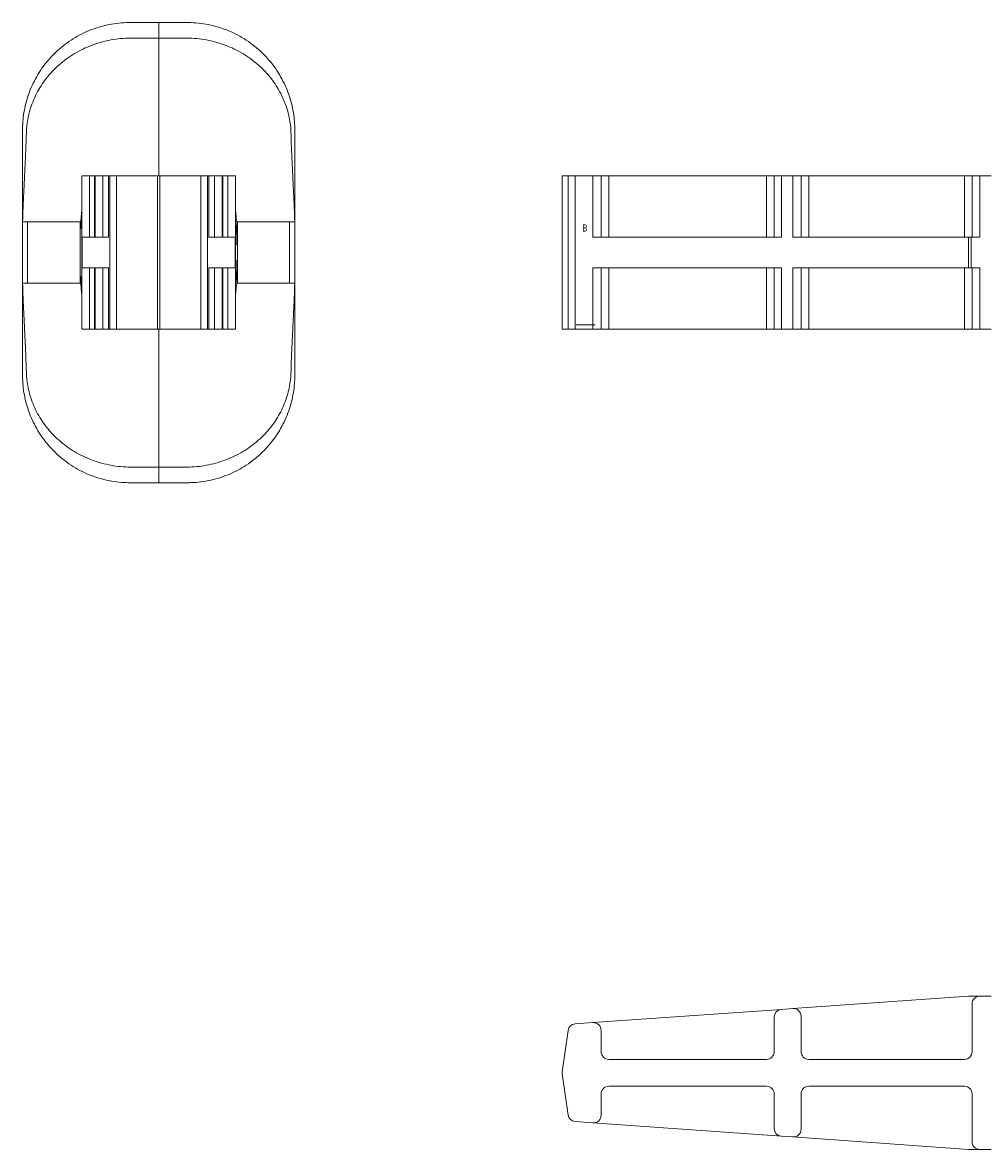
# Model space of a CAD drawing. Header units: millimetres. Extents: x -15493 to -14191, y 12134 to 12673.
# Tile 1 of 9: x -15493 to -15242, y 12150 to 12444. Entities that reach past the tile are written whole.
import ezdxf

# ---------------------------------------------------------------- set-up
doc = ezdxf.new("R2010")
doc.units = ezdxf.units.MM
doc.layers.get('0').update_dxf_attribs({"lineweight": 9})
doc.styles.add('SLDTEXTSTYLE0', font='TXT', dxfattribs={"width": 0.75})

msp = doc.modelspace()

# ---------------------------------------------------------------- linework, layer by layer
for p, q in [((-15457.96, 12443.65), (-15457.96, 12439.59)), ((-15477.96, 12387.65), (-15477.96, 12403.65)), ((-15477.96, 12403.65), (-15475.96, 12403.65)), ((-15475.96, 12403.65), (-15475.96, 12387.65)), ((-15474.71, 12403.65), (-15475.96, 12403.65)), ((-15474.71, 12403.65), (-15474.71, 12387.65)), ((-15474.71, 12403.65), (-15474.7, 12403.65)), ((-15474.7, 12403.65), (-15474.7, 12387.65)), ((-15474.49, 12403.65), (-15474.7, 12403.65)), ((-15474.49, 12387.65), (-15474.49, 12403.65)), ((-15474.49, 12403.65), (-15472.5, 12403.65)), ((-15472.5, 12403.65), (-15472.5, 12387.65)), ((-15471.03, 12403.65), (-15472.5, 12403.65)), ((-15471.03, 12403.65), (-15471.03, 12387.65)), ((-15471.03, 12403.65), (-15471.02, 12403.65)), ((-15471.02, 12403.65), (-15471.02, 12387.65)), ((-15470.7, 12403.65), (-15471.02, 12403.65)), ((-15470.7, 12363.65), (-15470.7, 12403.65)), ((-15468.98, 12403.65), (-15470.7, 12403.65)), ((-15468.98, 12403.65), (-15468.98, 12363.65)), ((-15458.24, 12403.65), (-15468.98, 12403.65)), ((-15458.24, 12363.65), (-15458.24, 12403.65)), ((-15457.68, 12403.65), (-15458.24, 12403.65)), ((-15457.68, 12403.65), (-15457.68, 12363.65)), ((-15446.94, 12403.65), (-15457.68, 12403.65)), ((-15446.94, 12363.65), (-15446.94, 12403.65)), ((-15445.22, 12403.65), (-15446.94, 12403.65)), ((-15445.22, 12403.65), (-15445.22, 12363.65)), ((-15444.89, 12403.65), (-15445.22, 12403.65)), ((-15444.89, 12387.65), (-15444.89, 12403.65)), ((-15444.89, 12387.65), (-15444.89, 12403.65)), ((-15444.89, 12403.65), (-15444.89, 12403.65)), ((-15444.89, 12403.65), (-15443.42, 12403.65)), ((-15443.42, 12387.65), (-15443.42, 12403.65)), ((-15443.42, 12403.65), (-15441.42, 12403.65)), ((-15441.42, 12403.65), (-15441.42, 12387.65)), ((-15441.21, 12403.65), (-15441.42, 12403.65)), ((-15441.21, 12387.65), (-15441.21, 12403.65)), ((-15441.21, 12387.65), (-15441.21, 12403.65)), ((-15441.21, 12403.65), (-15441.21, 12403.65)), ((-15441.21, 12403.65), (-15439.96, 12403.65)), ((-15439.96, 12387.65), (-15439.96, 12403.65)), ((-15439.96, 12403.65), (-15437.96, 12403.65)), ((-15437.96, 12403.65), (-15437.96, 12387.65)), ((-15352.73, 12403.65), (-15352.73, 12363.65)), ((-15352.71, 12403.65), (-15352.73, 12403.65)), ((-15352.71, 12403.65), (-15352.71, 12363.65)), ((-15351.2, 12403.65), (-15352.71, 12403.65)), ((-15351.2, 12363.65), (-15351.2, 12403.65)), ((-15349.36, 12403.65), (-15351.2, 12403.65)), ((-15349.36, 12403.65), (-15349.36, 12363.65)), ((-15344.71, 12403.65), (-15349.36, 12403.65)), ((-15344.71, 12387.65), (-15344.71, 12403.65)), ((-15344.71, 12403.65), (-15342.57, 12403.65)), ((-15342.57, 12403.65), (-15342.57, 12387.65)), ((-15342.57, 12403.65), (-15340.57, 12403.65)), ((-15340.57, 12403.65), (-15340.57, 12387.65)), ((-15299.42, 12403.65), (-15340.57, 12403.65)), ((-15299.42, 12387.65), (-15299.42, 12403.65)), ((-15299.42, 12403.65), (-15297.42, 12403.65)), ((-15297.42, 12387.65), (-15297.42, 12403.65)), ((-15297.42, 12403.65), (-15295.56, 12403.65)), ((-15295.56, 12403.65), (-15295.56, 12387.65)), ((-15292.56, 12403.65), (-15295.56, 12403.65)), ((-15292.56, 12387.65), (-15292.56, 12403.65)), ((-15292.56, 12403.65), (-15290.42, 12403.65)), ((-15290.42, 12403.65), (-15290.42, 12387.65)), ((-15290.42, 12403.65), (-15288.42, 12403.65)), ((-15288.42, 12403.65), (-15288.42, 12387.65)), ((-15247.83, 12403.65), (-15288.42, 12403.65)), ((-15247.83, 12387.65), (-15247.83, 12403.65)), ((-15247.83, 12403.65), (-15245.83, 12403.65)), ((-15245.83, 12387.65), (-15245.83, 12403.65)), ((-15245.83, 12403.65), (-15243.83, 12403.65)), ((-15243.83, 12403.65), (-15243.83, 12387.65)), ((-15240.83, 12403.65), (-15243.83, 12403.65)), ((-15478.04, 12394.85), (-15478.1, 12393.69)), ((-15478.04, 12394.85), (-15478.04, 12372.46)), ((-15437.88, 12394.83), (-15437.88, 12385.65)), ((-15437.81, 12393.69), (-15437.88, 12394.83)), ((-15493.46, 12391.65), (-15492.13, 12391.65)), ((-15493.46, 12375.65), (-15493.46, 12391.65)), ((-15492.13, 12375.65), (-15492.13, 12391.65)), ((-15478.47, 12391.65), (-15478.47, 12375.65)), ((-15478.47, 12391.65), (-15478.37, 12391.65)), ((-15478.23, 12392.19), (-15478.23, 12389.86)), ((-15437.54, 12391.65), (-15437.44, 12391.65)), ((-15437.44, 12391.65), (-15437.44, 12375.65)), ((-15423.8, 12391.65), (-15422.46, 12391.65)), ((-15423.8, 12375.65), (-15423.8, 12391.65)), ((-15422.46, 12375.65), (-15422.46, 12391.65)), ((-15477.96, 12379.65), (-15477.96, 12387.65)), ((-15477.93, 12387.65), (-15477.96, 12387.65)), ((-15477.93, 12387.65), (-15477.93, 12379.65)), ((-15477.93, 12387.65), (-15474.7, 12387.65)), ((-15474.49, 12387.65), (-15471.02, 12387.65)), ((-15444.89, 12387.65), (-15441.42, 12387.65)), ((-15441.21, 12387.65), (-15437.98, 12387.65)), ((-15437.98, 12387.65), (-15437.98, 12379.65)), ((-15437.96, 12387.65), (-15437.98, 12387.65)), ((-15437.96, 12379.65), (-15437.96, 12387.65)), ((-15344.71, 12387.65), (-15295.56, 12387.65)), ((-15292.56, 12387.65), (-15246.79, 12387.65)), ((-15246.79, 12387.65), (-15246.79, 12379.65)), ((-15246.09, 12387.65), (-15246.79, 12387.65)), ((-15246.09, 12379.65), (-15246.09, 12387.65)), ((-15246.09, 12387.65), (-15243.83, 12387.65)), ((-15437.88, 12381.65), (-15437.88, 12385.65)), ((-15437.88, 12385.65), (-15437.78, 12385.65)), ((-15437.88, 12381.65), (-15437.88, 12372.48)), ((-15437.78, 12381.65), (-15437.88, 12381.65)), ((-15477.93, 12379.65), (-15477.96, 12379.65)), ((-15477.96, 12363.65), (-15477.96, 12379.65)), ((-15477.93, 12379.65), (-15474.7, 12379.65)), ((-15475.96, 12379.65), (-15475.96, 12363.65)), ((-15474.71, 12379.65), (-15474.71, 12363.65)), ((-15474.7, 12379.65), (-15474.7, 12363.65)), ((-15474.49, 12363.65), (-15474.49, 12379.65)), ((-15474.49, 12379.65), (-15471.02, 12379.65)), ((-15472.5, 12379.65), (-15472.5, 12363.65)), ((-15471.03, 12379.65), (-15471.03, 12363.65)), ((-15471.02, 12379.65), (-15471.02, 12363.65)), ((-15444.89, 12363.65), (-15444.89, 12379.65)), ((-15444.89, 12363.65), (-15444.89, 12379.65)), ((-15444.89, 12379.65), (-15441.42, 12379.65)), ((-15443.42, 12363.65), (-15443.42, 12379.65)), ((-15441.42, 12379.65), (-15441.42, 12363.65)), ((-15441.21, 12363.65), (-15441.21, 12379.65)), ((-15441.21, 12379.65), (-15437.98, 12379.65)), ((-15441.21, 12363.65), (-15441.21, 12379.65)), ((-15439.96, 12363.65), (-15439.96, 12379.65)), ((-15437.96, 12379.65), (-15437.98, 12379.65)), ((-15437.96, 12379.65), (-15437.96, 12363.65)), ((-15344.71, 12363.65), (-15344.71, 12379.65)), ((-15344.71, 12379.65), (-15295.56, 12379.65)), ((-15342.57, 12379.65), (-15342.57, 12363.65)), ((-15340.57, 12379.65), (-15340.57, 12363.65)), ((-15299.42, 12363.65), (-15299.42, 12379.65)), ((-15297.42, 12363.65), (-15297.42, 12379.65)), ((-15295.56, 12379.65), (-15295.56, 12363.65)), ((-15292.56, 12363.65), (-15292.56, 12379.65)), ((-15292.56, 12379.65), (-15246.79, 12379.65)), ((-15290.42, 12379.65), (-15290.42, 12363.65)), ((-15288.42, 12379.65), (-15288.42, 12363.65)), ((-15247.83, 12363.65), (-15247.83, 12379.65)), ((-15246.09, 12379.65), (-15246.79, 12379.65)), ((-15246.09, 12379.65), (-15243.83, 12379.65)), ((-15245.83, 12363.65), (-15245.83, 12379.65)), ((-15243.83, 12379.65), (-15243.83, 12363.65)), ((-15493.46, 12375.65), (-15492.13, 12375.65)), ((-15478.37, 12375.65), (-15478.47, 12375.65)), ((-15478.23, 12377.44), (-15478.23, 12375.11)), ((-15437.44, 12375.65), (-15437.54, 12375.65)), ((-15423.8, 12375.65), (-15422.46, 12375.65)), ((-15478.04, 12372.46), (-15478.1, 12373.61)), ((-15437.81, 12373.61), (-15437.88, 12372.48)), ((-15475.96, 12363.65), (-15477.96, 12363.65)), ((-15474.71, 12363.65), (-15475.96, 12363.65)), ((-15474.7, 12363.65), (-15474.71, 12363.65)), ((-15474.49, 12363.65), (-15474.7, 12363.65)), ((-15472.5, 12363.65), (-15474.49, 12363.65)), ((-15471.03, 12363.65), (-15472.5, 12363.65)), ((-15471.02, 12363.65), (-15471.03, 12363.65)), ((-15470.7, 12363.65), (-15471.02, 12363.65)), ((-15468.98, 12363.65), (-15470.7, 12363.65)), ((-15458.24, 12363.65), (-15468.98, 12363.65)), ((-15457.68, 12363.65), (-15458.24, 12363.65)), ((-15446.94, 12363.65), (-15457.68, 12363.65)), ((-15445.22, 12363.65), (-15446.94, 12363.65)), ((-15444.89, 12363.65), (-15445.22, 12363.65)), ((-15444.89, 12363.65), (-15444.89, 12363.65)), ((-15444.89, 12363.65), (-15443.42, 12363.65)), ((-15441.42, 12363.65), (-15443.42, 12363.65)), ((-15441.21, 12363.65), (-15441.42, 12363.65)), ((-15441.21, 12363.65), (-15441.21, 12363.65)), ((-15441.21, 12363.65), (-15439.96, 12363.65)), ((-15437.96, 12363.65), (-15439.96, 12363.65)), ((-15352.71, 12363.65), (-15352.73, 12363.65)), ((-15351.2, 12363.65), (-15352.71, 12363.65)), ((-15349.36, 12363.65), (-15351.2, 12363.65)), ((-15344.71, 12363.65), (-15349.36, 12363.65)), ((-15349.09, 12364.83), (-15344.09, 12364.83)), ((-15342.57, 12363.65), (-15344.71, 12363.65)), ((-15340.57, 12363.65), (-15342.57, 12363.65)), ((-15299.42, 12363.65), (-15340.57, 12363.65)), ((-15297.42, 12363.65), (-15299.42, 12363.65)), ((-15295.56, 12363.65), (-15297.42, 12363.65)), ((-15292.56, 12363.65), (-15295.56, 12363.65)), ((-15290.42, 12363.65), (-15292.56, 12363.65)), ((-15288.42, 12363.65), (-15290.42, 12363.65)), ((-15247.83, 12363.65), (-15288.42, 12363.65)), ((-15245.83, 12363.65), (-15247.83, 12363.65)), ((-15243.83, 12363.65), (-15245.83, 12363.65)), ((-15240.83, 12363.65), (-15243.83, 12363.65)), ((-15457.96, 12323.65), (-15457.96, 12327.71)), ((-15292.56, 12186.52), (-15246.79, 12189.75)), ((-15246.09, 12189.77), (-15243.83, 12189.77)), ((-15245.83, 12175.27), (-15245.83, 12187.77)), ((-15240.83, 12189.77), (-15243.83, 12189.77)), ((-15344.71, 12182.84), (-15295.56, 12186.31)), ((-15297.42, 12175.27), (-15297.42, 12184.31)), ((-15292.56, 12186.52), (-15295.56, 12186.31)), ((-15290.42, 12175.27), (-15290.42, 12184.52)), ((-15344.71, 12182.84), (-15349.36, 12182.51)), ((-15351.2, 12180.8), (-15352.71, 12170.05)), ((-15342.57, 12175.27), (-15342.57, 12180.85)), ((-15299.42, 12173.27), (-15340.57, 12173.27)), ((-15247.83, 12173.27), (-15288.42, 12173.27)), ((-15352.71, 12169.49), (-15351.2, 12158.75)), ((-15342.57, 12164.27), (-15342.57, 12158.7)), ((-15340.57, 12166.27), (-15299.42, 12166.27)), ((-15297.42, 12164.27), (-15297.42, 12155.23)), ((-15290.42, 12164.27), (-15290.42, 12155.02)), ((-15288.42, 12166.27), (-15247.83, 12166.27)), ((-15245.83, 12164.27), (-15245.83, 12151.77)), ((-15349.36, 12157.03), (-15344.71, 12156.71)), ((-15295.56, 12153.24), (-15344.71, 12156.71)), ((-15295.56, 12153.24), (-15292.56, 12153.03)), ((-15246.79, 12149.8), (-15292.56, 12153.03)), ((-15246.09, 12149.77), (-15243.83, 12149.77)), ((-15243.83, 12149.77), (-15240.83, 12149.77))]:
    msp.add_line(p, q)
for centre, radius, start, end in [((-15246.09, 12179.77), 10, 90, 94.0354), ((-15243.83, 12187.77), 2, 90, 180), ((-15295.42, 12184.31), 2, 94.0354, 180), ((-15292.42, 12184.52), 2, 0, 94.0354), ((-15349.22, 12180.52), 2, 94.0354, 172), ((-15344.57, 12180.85), 2, 0, 94.0354), ((-15340.57, 12175.27), 2, 180, 270), ((-15299.42, 12175.27), 2, 270, 0), ((-15288.42, 12175.27), 2, 180, 270), ((-15247.83, 12175.27), 2, 270, 0), ((-15350.73, 12169.77), 2, 172, 188), ((-15340.57, 12164.27), 2, 90, 180), ((-15299.42, 12164.27), 2, 0, 90), ((-15288.42, 12164.27), 2, 90, 180), ((-15247.83, 12164.27), 2, 0, 90), ((-15349.22, 12159.03), 2, 188, 265.9646), ((-15344.57, 12158.7), 2, 265.9646, 0), ((-15295.42, 12155.23), 2, 180, 265.9646), ((-15292.42, 12155.02), 2, 265.9646, 0), ((-15246.09, 12159.77), 10, 265.9646, 270), ((-15243.83, 12151.77), 2, 180, 270)]:
    msp.add_arc(centre, radius, start, end)
for points, knots in [([(-15457.96, 12443.65), (-15458.31, 12443.65), (-15458.69, 12443.65), (-15459.51, 12443.65), (-15459.96, 12443.65), (-15460.92, 12443.65), (-15461.44, 12443.65), (-15462.5, 12443.65), (-15463.04, 12443.65), (-15464.07, 12443.65), (-15464.57, 12443.65), (-15465.26, 12443.65), (-15465.47, 12443.65), (-15465.91, 12443.65), (-15467, 12443.63), (-15468.1, 12443.54), (-15470.73, 12443.21), (-15472.48, 12442.82), (-15475.88, 12441.7), (-15477.53, 12440.98), (-15480.66, 12439.23), (-15482.14, 12438.21), (-15484.86, 12435.92), (-15486.11, 12434.65), (-15488.31, 12431.92), (-15489.28, 12430.47), (-15490.9, 12427.47), (-15491.57, 12425.91), (-15492.6, 12422.76), (-15492.96, 12421.16), (-15493.3, 12418.79), (-15493.41, 12417.61), (-15493.45, 12416.44), (-15493.46, 12415.67), (-15493.46, 12415.28), (-15493.46, 12413.4), (-15493.46, 12412.01), (-15493.46, 12409.35), (-15493.46, 12408.07), (-15493.46, 12404.31), (-15493.46, 12401.9), (-15493.46, 12398.19), (-15493.46, 12396.95), (-15493.46, 12394.38), (-15493.46, 12393.05), (-15493.46, 12391.65)], [0, 0, 0, 0, 0.015625, 0.015625, 0.03125, 0.03125, 0.046875, 0.046875, 0.0625, 0.0625, 0.078125, 0.078125, 0.085937, 0.085937, 0.09375, 0.125, 0.125, 0.1875, 0.1875, 0.25, 0.25, 0.3125, 0.3125, 0.375, 0.375, 0.4375, 0.4375, 0.5, 0.5, 0.5625, 0.5625, 0.59375, 0.609375, 0.609375, 0.625, 0.625, 0.6875, 0.6875, 0.75, 0.75, 0.875, 0.875, 0.9375, 0.9375, 1, 1, 1, 1]), ([(-15457.96, 12443.65), (-15457.61, 12443.65), (-15457.23, 12443.65), (-15456.41, 12443.65), (-15455.96, 12443.65), (-15455, 12443.65), (-15454.49, 12443.65), (-15453.43, 12443.65), (-15452.89, 12443.65), (-15451.85, 12443.65), (-15451.36, 12443.65), (-15450.67, 12443.65), (-15450.45, 12443.65), (-15450.01, 12443.65), (-15448.92, 12443.63), (-15447.82, 12443.54), (-15445.19, 12443.21), (-15443.45, 12442.82), (-15440.05, 12441.7), (-15438.39, 12440.98), (-15435.26, 12439.23), (-15433.78, 12438.21), (-15431.06, 12435.92), (-15429.82, 12434.65), (-15427.61, 12431.92), (-15426.65, 12430.47), (-15425.02, 12427.47), (-15424.36, 12425.91), (-15423.33, 12422.76), (-15422.96, 12421.16), (-15422.63, 12418.79), (-15422.51, 12417.61), (-15422.47, 12416.44), (-15422.46, 12415.67), (-15422.46, 12415.28), (-15422.46, 12413.4), (-15422.46, 12412.01), (-15422.46, 12409.35), (-15422.46, 12408.07), (-15422.46, 12404.31), (-15422.46, 12401.9), (-15422.46, 12398.19), (-15422.46, 12396.95), (-15422.46, 12394.38), (-15422.46, 12393.05), (-15422.46, 12391.65)], [0, 0, 0, 0, 0.015625, 0.015625, 0.03125, 0.03125, 0.046875, 0.046875, 0.0625, 0.0625, 0.078125, 0.078125, 0.085937, 0.085937, 0.09375, 0.125, 0.125, 0.1875, 0.1875, 0.25, 0.25, 0.3125, 0.3125, 0.375, 0.375, 0.4375, 0.4375, 0.5, 0.5, 0.5625, 0.5625, 0.59375, 0.609375, 0.609375, 0.625, 0.625, 0.6875, 0.6875, 0.75, 0.75, 0.875, 0.875, 0.9375, 0.9375, 1, 1, 1, 1]), ([(-15457.96, 12439.59), (-15458.32, 12439.59), (-15458.69, 12439.59), (-15459.49, 12439.59), (-15459.92, 12439.59), (-15460.83, 12439.59), (-15461.32, 12439.59), (-15462.31, 12439.59), (-15462.82, 12439.59), (-15463.79, 12439.59), (-15464.26, 12439.59), (-15464.92, 12439.59), (-15465.13, 12439.59), (-15465.55, 12439.59), (-15466.61, 12439.57), (-15467.67, 12439.49), (-15470.21, 12439.19), (-15471.89, 12438.85), (-15475.16, 12437.87), (-15476.75, 12437.23), (-15479.76, 12435.69), (-15481.19, 12434.79), (-15483.82, 12432.77), (-15485.03, 12431.65), (-15487.18, 12429.25), (-15488.13, 12427.98), (-15489.75, 12425.33), (-15490.41, 12423.96), (-15491.47, 12421.2), (-15491.86, 12419.8), (-15492.23, 12417.71), (-15492.37, 12416.68), (-15492.44, 12415.65), (-15492.47, 12414.97), (-15492.47, 12414.63), (-15492.52, 12412.96), (-15492.57, 12411.66), (-15492.67, 12409.11), (-15492.73, 12407.84), (-15492.9, 12404.04), (-15493.04, 12401.52), (-15493.22, 12397.79), (-15493.27, 12396.56), (-15493.38, 12394.1), (-15493.42, 12392.88), (-15493.46, 12391.65)], [0, 0, 0, 0, 0.015625, 0.015625, 0.03125, 0.03125, 0.046875, 0.046875, 0.0625, 0.0625, 0.078125, 0.078125, 0.085937, 0.085937, 0.09375, 0.125, 0.125, 0.1875, 0.1875, 0.25, 0.25, 0.3125, 0.3125, 0.375, 0.375, 0.4375, 0.4375, 0.5, 0.5, 0.5625, 0.5625, 0.59375, 0.609375, 0.609375, 0.625, 0.625, 0.6875, 0.6875, 0.75, 0.75, 0.875, 0.875, 0.9375, 0.9375, 1, 1, 1, 1]), ([(-15457.96, 12439.59), (-15457.6, 12439.59), (-15457.23, 12439.59), (-15456.43, 12439.59), (-15456, 12439.59), (-15455.09, 12439.59), (-15454.61, 12439.59), (-15453.61, 12439.59), (-15453.11, 12439.59), (-15452.13, 12439.59), (-15451.66, 12439.59), (-15451, 12439.59), (-15450.79, 12439.59), (-15450.37, 12439.59), (-15449.31, 12439.57), (-15448.25, 12439.49), (-15445.72, 12439.19), (-15444.04, 12438.85), (-15440.77, 12437.87), (-15439.18, 12437.23), (-15436.16, 12435.69), (-15434.73, 12434.79), (-15432.1, 12432.77), (-15430.89, 12431.65), (-15428.74, 12429.25), (-15427.79, 12427.98), (-15426.18, 12425.33), (-15425.51, 12423.96), (-15424.46, 12421.2), (-15424.07, 12419.8), (-15423.69, 12417.71), (-15423.55, 12416.68), (-15423.48, 12415.65), (-15423.45, 12414.97), (-15423.45, 12414.63), (-15423.4, 12412.96), (-15423.36, 12411.66), (-15423.25, 12409.11), (-15423.2, 12407.84), (-15423.02, 12404.04), (-15422.89, 12401.52), (-15422.71, 12397.79), (-15422.65, 12396.56), (-15422.55, 12394.1), (-15422.5, 12392.88), (-15422.46, 12391.65)], [0, 0, 0, 0, 0.015625, 0.015625, 0.03125, 0.03125, 0.046875, 0.046875, 0.0625, 0.0625, 0.078125, 0.078125, 0.085938, 0.085938, 0.09375, 0.125, 0.125, 0.1875, 0.1875, 0.25, 0.25, 0.3125, 0.3125, 0.375, 0.375, 0.4375, 0.4375, 0.5, 0.5, 0.5625, 0.5625, 0.59375, 0.609375, 0.609375, 0.625, 0.625, 0.6875, 0.6875, 0.75, 0.75, 0.875, 0.875, 0.9375, 0.9375, 1, 1, 1, 1]), ([(-15457.96, 12439.59), (-15457.96, 12438.53), (-15457.96, 12436.39), (-15457.96, 12433.18), (-15457.96, 12430), (-15457.96, 12426.74), (-15457.96, 12422.76), (-15457.96, 12418.36), (-15457.96, 12413.59), (-15457.96, 12408.73), (-15457.96, 12405.29), (-15457.96, 12403.65)], [0, 0, 0, 0, 0.115784, 0.231567, 0.347351, 0.462657, 0.576754, 0.690079, 0.796595, 0.903099, 1, 1, 1, 1]), ([(-15437.54, 12391.65), (-15437.58, 12391.65), (-15437.63, 12391.83), (-15437.73, 12392.52), (-15437.77, 12393.05), (-15437.81, 12393.69)], [0, 0, 0, 0, 0.5, 0.5, 1, 1, 1, 1]), ([(-15492.13, 12391.65), (-15491.68, 12391.65), (-15490.8, 12391.65), (-15489.53, 12391.65), (-15488.24, 12391.65), (-15487.36, 12391.65), (-15485.89, 12391.65), (-15483.9, 12391.65), (-15481.49, 12391.65), (-15479.53, 12391.65), (-15478.58, 12391.65)], [0, 0, 0, 0, 0.163687, 0.326966, 0.480728, 0.620021, 0.72119, 0.818015, 0.911783, 1, 1, 1, 1]), ([(-15478.47, 12391.65), (-15478.45, 12391.65), (-15478.43, 12391.61), (-15478.38, 12391.47), (-15478.36, 12391.37), (-15478.32, 12391.12), (-15478.3, 12390.96), (-15478.27, 12390.65), (-15478.26, 12390.53), (-15478.25, 12390.32), (-15478.24, 12390.25), (-15478.23, 12390.07), (-15478.23, 12389.97), (-15478.23, 12389.86)], [0, 0, 0, 0, 0.25, 0.25, 0.5, 0.5, 0.75, 0.75, 0.875, 0.875, 0.9375, 0.9375, 1, 1, 1, 1]), ([(-15437.68, 12389.86), (-15437.68, 12389.98), (-15437.68, 12390.07), (-15437.67, 12390.25), (-15437.66, 12390.33), (-15437.65, 12390.54), (-15437.64, 12390.65), (-15437.62, 12390.85), (-15437.61, 12390.94), (-15437.59, 12391.11), (-15437.58, 12391.18), (-15437.55, 12391.37), (-15437.52, 12391.47), (-15437.48, 12391.61), (-15437.46, 12391.65), (-15437.44, 12391.65)], [0, 0, 0, 0, 0.0625, 0.0625, 0.125, 0.125, 0.25, 0.25, 0.375, 0.375, 0.5, 0.5, 0.75, 0.75, 1, 1, 1, 1]), ([(-15437.33, 12391.65), (-15436.53, 12391.65), (-15434.87, 12391.65), (-15432.74, 12391.65), (-15430.91, 12391.65), (-15429.45, 12391.65), (-15428.53, 12391.65), (-15427.69, 12391.65), (-15426.52, 12391.65), (-15425.18, 12391.65), (-15424.26, 12391.65), (-15423.8, 12391.65)], [0, 0, 0, 0, 0.074256, 0.153359, 0.234424, 0.318157, 0.405478, 0.498547, 0.657936, 0.828487, 1, 1, 1, 1]), ([(-15437.68, 12389.86), (-15437.69, 12389.46), (-15437.7, 12388.9), (-15437.71, 12388.28), (-15437.72, 12387.99), (-15437.72, 12387.84), (-15437.72, 12387.77), (-15437.72, 12387.74), (-15437.73, 12387.72), (-15437.73, 12387.71), (-15437.74, 12386.91), (-15437.76, 12386.22), (-15437.78, 12385.65)], [0, 0, 0, 0, 0.25, 0.375, 0.4375, 0.46875, 0.484375, 0.492187, 0.492187, 0.5, 0.5, 1, 1, 1, 1]), ([(-15437.78, 12381.65), (-15437.77, 12381.37), (-15437.76, 12380.9), (-15437.74, 12380.27), (-15437.73, 12379.95), (-15437.73, 12379.78), (-15437.73, 12379.69), (-15437.73, 12379.65), (-15437.73, 12379.63), (-15437.73, 12379.61), (-15437.71, 12378.96), (-15437.7, 12378.24), (-15437.68, 12377.44)], [0, 0, 0, 0, 0.25, 0.375, 0.4375, 0.46875, 0.484375, 0.492188, 0.492188, 0.5, 0.5, 1, 1, 1, 1]), ([(-15457.96, 12327.71), (-15458.32, 12327.71), (-15458.69, 12327.71), (-15459.49, 12327.71), (-15459.92, 12327.71), (-15460.83, 12327.71), (-15461.32, 12327.71), (-15462.31, 12327.71), (-15462.82, 12327.71), (-15463.79, 12327.71), (-15464.26, 12327.71), (-15464.92, 12327.71), (-15465.13, 12327.71), (-15465.55, 12327.71), (-15466.61, 12327.73), (-15467.67, 12327.81), (-15470.21, 12328.11), (-15471.89, 12328.45), (-15475.16, 12329.44), (-15476.75, 12330.07), (-15479.76, 12331.61), (-15481.19, 12332.51), (-15483.82, 12334.54), (-15485.03, 12335.65), (-15487.18, 12338.05), (-15488.13, 12339.32), (-15489.75, 12341.97), (-15490.41, 12343.34), (-15491.47, 12346.11), (-15491.86, 12347.51), (-15492.23, 12349.59), (-15492.37, 12350.63), (-15492.44, 12351.65), (-15492.47, 12352.33), (-15492.47, 12352.67), (-15492.52, 12354.34), (-15492.57, 12355.64), (-15492.67, 12358.2), (-15492.73, 12359.46), (-15492.9, 12363.27), (-15493.04, 12365.79), (-15493.22, 12369.51), (-15493.27, 12370.75), (-15493.38, 12373.2), (-15493.42, 12374.42), (-15493.46, 12375.65)], [0, 0, 0, 0, 0.015625, 0.015625, 0.03125, 0.03125, 0.046875, 0.046875, 0.0625, 0.0625, 0.078125, 0.078125, 0.085938, 0.085938, 0.09375, 0.125, 0.125, 0.1875, 0.1875, 0.25, 0.25, 0.3125, 0.3125, 0.375, 0.375, 0.4375, 0.4375, 0.5, 0.5, 0.5625, 0.5625, 0.59375, 0.609375, 0.609375, 0.625, 0.625, 0.6875, 0.6875, 0.75, 0.75, 0.875, 0.875, 0.9375, 0.9375, 1, 1, 1, 1]), ([(-15457.96, 12323.65), (-15458.31, 12323.65), (-15458.69, 12323.65), (-15459.51, 12323.65), (-15459.96, 12323.65), (-15460.92, 12323.65), (-15461.44, 12323.65), (-15462.5, 12323.65), (-15463.04, 12323.65), (-15464.07, 12323.65), (-15464.57, 12323.65), (-15465.26, 12323.65), (-15465.47, 12323.65), (-15465.91, 12323.65), (-15467, 12323.68), (-15468.1, 12323.76), (-15470.73, 12324.09), (-15472.48, 12324.49), (-15475.88, 12325.6), (-15477.53, 12326.32), (-15480.66, 12328.07), (-15482.14, 12329.09), (-15484.86, 12331.39), (-15486.11, 12332.66), (-15488.31, 12335.38), (-15489.28, 12336.83), (-15490.9, 12339.84), (-15491.57, 12341.39), (-15492.6, 12344.54), (-15492.96, 12346.14), (-15493.3, 12348.51), (-15493.41, 12349.69), (-15493.45, 12350.86), (-15493.46, 12351.64), (-15493.46, 12352.02), (-15493.46, 12353.9), (-15493.46, 12355.29), (-15493.46, 12357.95), (-15493.46, 12359.23), (-15493.46, 12363), (-15493.46, 12365.41), (-15493.46, 12369.11), (-15493.46, 12370.35), (-15493.46, 12372.92), (-15493.46, 12374.25), (-15493.46, 12375.65)], [0, 0, 0, 0, 0.015625, 0.015625, 0.03125, 0.03125, 0.046875, 0.046875, 0.0625, 0.0625, 0.078125, 0.078125, 0.085937, 0.085937, 0.09375, 0.125, 0.125, 0.1875, 0.1875, 0.25, 0.25, 0.3125, 0.3125, 0.375, 0.375, 0.4375, 0.4375, 0.5, 0.5, 0.5625, 0.5625, 0.59375, 0.609375, 0.609375, 0.625, 0.625, 0.6875, 0.6875, 0.75, 0.75, 0.875, 0.875, 0.9375, 0.9375, 1, 1, 1, 1]), ([(-15492.13, 12375.65), (-15491.68, 12375.65), (-15490.8, 12375.65), (-15489.53, 12375.65), (-15488.24, 12375.65), (-15487.36, 12375.65), (-15485.89, 12375.65), (-15483.9, 12375.65), (-15481.49, 12375.65), (-15479.53, 12375.65), (-15478.58, 12375.65)], [0, 0, 0, 0, 0.163687, 0.326967, 0.480729, 0.620022, 0.721192, 0.818017, 0.911784, 1, 1, 1, 1]), ([(-15478.23, 12377.44), (-15478.23, 12377.33), (-15478.23, 12377.23), (-15478.24, 12377.05), (-15478.25, 12376.98), (-15478.26, 12376.77), (-15478.27, 12376.65), (-15478.29, 12376.45), (-15478.3, 12376.36), (-15478.32, 12376.2), (-15478.33, 12376.12), (-15478.36, 12375.93), (-15478.38, 12375.83), (-15478.43, 12375.69), (-15478.45, 12375.65), (-15478.47, 12375.65)], [0, 0, 0, 0, 0.0625, 0.0625, 0.125, 0.125, 0.25, 0.25, 0.375, 0.375, 0.5, 0.5, 0.75, 0.75, 1, 1, 1, 1]), ([(-15457.96, 12327.71), (-15457.6, 12327.71), (-15457.23, 12327.71), (-15456.43, 12327.71), (-15456, 12327.71), (-15455.09, 12327.71), (-15454.61, 12327.71), (-15453.61, 12327.71), (-15453.11, 12327.71), (-15452.13, 12327.71), (-15451.66, 12327.71), (-15451, 12327.71), (-15450.79, 12327.71), (-15450.37, 12327.71), (-15449.31, 12327.73), (-15448.25, 12327.81), (-15445.72, 12328.11), (-15444.04, 12328.45), (-15440.77, 12329.44), (-15439.18, 12330.07), (-15436.16, 12331.61), (-15434.73, 12332.51), (-15432.1, 12334.54), (-15430.89, 12335.65), (-15428.74, 12338.05), (-15427.79, 12339.32), (-15426.18, 12341.97), (-15425.51, 12343.34), (-15424.46, 12346.11), (-15424.07, 12347.51), (-15423.69, 12349.59), (-15423.55, 12350.63), (-15423.48, 12351.65), (-15423.45, 12352.33), (-15423.45, 12352.67), (-15423.4, 12354.34), (-15423.36, 12355.64), (-15423.25, 12358.2), (-15423.2, 12359.46), (-15423.02, 12363.27), (-15422.89, 12365.79), (-15422.71, 12369.51), (-15422.65, 12370.75), (-15422.55, 12373.2), (-15422.5, 12374.42), (-15422.46, 12375.65)], [0, 0, 0, 0, 0.015625, 0.015625, 0.03125, 0.03125, 0.046875, 0.046875, 0.0625, 0.0625, 0.078125, 0.078125, 0.085937, 0.085937, 0.09375, 0.125, 0.125, 0.1875, 0.1875, 0.25, 0.25, 0.3125, 0.3125, 0.375, 0.375, 0.4375, 0.4375, 0.5, 0.5, 0.5625, 0.5625, 0.59375, 0.609375, 0.609375, 0.625, 0.625, 0.6875, 0.6875, 0.75, 0.75, 0.875, 0.875, 0.9375, 0.9375, 1, 1, 1, 1]), ([(-15457.96, 12323.65), (-15457.61, 12323.65), (-15457.23, 12323.65), (-15456.41, 12323.65), (-15455.96, 12323.65), (-15455, 12323.65), (-15454.49, 12323.65), (-15453.43, 12323.65), (-15452.89, 12323.65), (-15451.85, 12323.65), (-15451.36, 12323.65), (-15450.67, 12323.65), (-15450.45, 12323.65), (-15450.01, 12323.65), (-15448.92, 12323.68), (-15447.82, 12323.76), (-15445.19, 12324.09), (-15443.45, 12324.49), (-15440.05, 12325.6), (-15438.39, 12326.32), (-15435.26, 12328.07), (-15433.78, 12329.09), (-15431.06, 12331.39), (-15429.82, 12332.66), (-15427.61, 12335.38), (-15426.65, 12336.83), (-15425.02, 12339.84), (-15424.36, 12341.39), (-15423.33, 12344.54), (-15422.96, 12346.14), (-15422.63, 12348.51), (-15422.51, 12349.69), (-15422.47, 12350.86), (-15422.46, 12351.64), (-15422.46, 12352.02), (-15422.46, 12353.9), (-15422.46, 12355.29), (-15422.46, 12357.95), (-15422.46, 12359.23), (-15422.46, 12363), (-15422.46, 12365.41), (-15422.46, 12369.11), (-15422.46, 12370.35), (-15422.46, 12372.92), (-15422.46, 12374.25), (-15422.46, 12375.65)], [0, 0, 0, 0, 0.015625, 0.015625, 0.03125, 0.03125, 0.046875, 0.046875, 0.0625, 0.0625, 0.078125, 0.078125, 0.085937, 0.085937, 0.09375, 0.125, 0.125, 0.1875, 0.1875, 0.25, 0.25, 0.3125, 0.3125, 0.375, 0.375, 0.4375, 0.4375, 0.5, 0.5, 0.5625, 0.5625, 0.59375, 0.609375, 0.609375, 0.625, 0.625, 0.6875, 0.6875, 0.75, 0.75, 0.875, 0.875, 0.9375, 0.9375, 1, 1, 1, 1]), ([(-15437.81, 12373.61), (-15437.77, 12374.26), (-15437.73, 12374.78), (-15437.63, 12375.48), (-15437.58, 12375.65), (-15437.54, 12375.65)], [0, 0, 0, 0, 0.5, 0.5, 1, 1, 1, 1]), ([(-15437.44, 12375.65), (-15437.46, 12375.65), (-15437.48, 12375.69), (-15437.52, 12375.83), (-15437.55, 12375.93), (-15437.59, 12376.19), (-15437.61, 12376.34), (-15437.64, 12376.65), (-15437.65, 12376.77), (-15437.66, 12376.98), (-15437.67, 12377.06), (-15437.68, 12377.23), (-15437.68, 12377.33), (-15437.68, 12377.44)], [0, 0, 0, 0, 0.25, 0.25, 0.5, 0.5, 0.75, 0.75, 0.875, 0.875, 0.9375, 0.9375, 1, 1, 1, 1]), ([(-15437.33, 12375.65), (-15436.53, 12375.65), (-15434.87, 12375.65), (-15432.74, 12375.65), (-15430.91, 12375.65), (-15429.45, 12375.65), (-15428.53, 12375.65), (-15427.69, 12375.65), (-15426.52, 12375.65), (-15425.18, 12375.65), (-15424.26, 12375.65), (-15423.8, 12375.65)], [0, 0, 0, 0, 0.074255, 0.153357, 0.234423, 0.318156, 0.405477, 0.498546, 0.657936, 0.828486, 1, 1, 1, 1]), ([(-15457.96, 12327.71), (-15457.96, 12328.78), (-15457.96, 12330.91), (-15457.96, 12334.12), (-15457.96, 12337.3), (-15457.96, 12340.56), (-15457.96, 12344.55), (-15457.96, 12348.94), (-15457.96, 12353.71), (-15457.96, 12358.58), (-15457.96, 12362.01), (-15457.96, 12363.65)], [0, 0, 0, 0, 0.115784, 0.231567, 0.347351, 0.462657, 0.576754, 0.690079, 0.796595, 0.903099, 1, 1, 1, 1])]:
    msp.add_open_spline(points, degree=3, knots=knots)
for points in [[(-15477.96, 12396.2), (-15477.96, 12395.75), (-15477.98, 12395.29), (-15478.04, 12394.85)], [(-15437.88, 12394.83), (-15437.93, 12395.28), (-15437.96, 12395.74), (-15437.96, 12396.2)], [(-15478.1, 12393.69), (-15478.14, 12393.05), (-15478.18, 12392.53), (-15478.23, 12392.19)], [(-15478.23, 12392.19), (-15478.27, 12391.84), (-15478.32, 12391.65), (-15478.37, 12391.65)], [(-15478.37, 12375.65), (-15478.32, 12375.65), (-15478.27, 12375.47), (-15478.23, 12375.11)], [(-15478.23, 12375.11), (-15478.18, 12374.77), (-15478.14, 12374.25), (-15478.1, 12373.61)], [(-15477.96, 12371.11), (-15477.96, 12371.56), (-15477.98, 12372.01), (-15478.04, 12372.46)], [(-15437.88, 12372.48), (-15437.93, 12372.02), (-15437.96, 12371.56), (-15437.96, 12371.11)]]:
    msp.add_open_spline(points, degree=3)

# ---------------------------------------------------------------- texts
at = {"insert": (-15347.42, 12391), "char_height": 1.85, "attachment_point": 1, "style": 'SLDTEXTSTYLE0'}
msp.add_mtext('B', dxfattribs=at)

doc.saveas('drawing.dxf')
